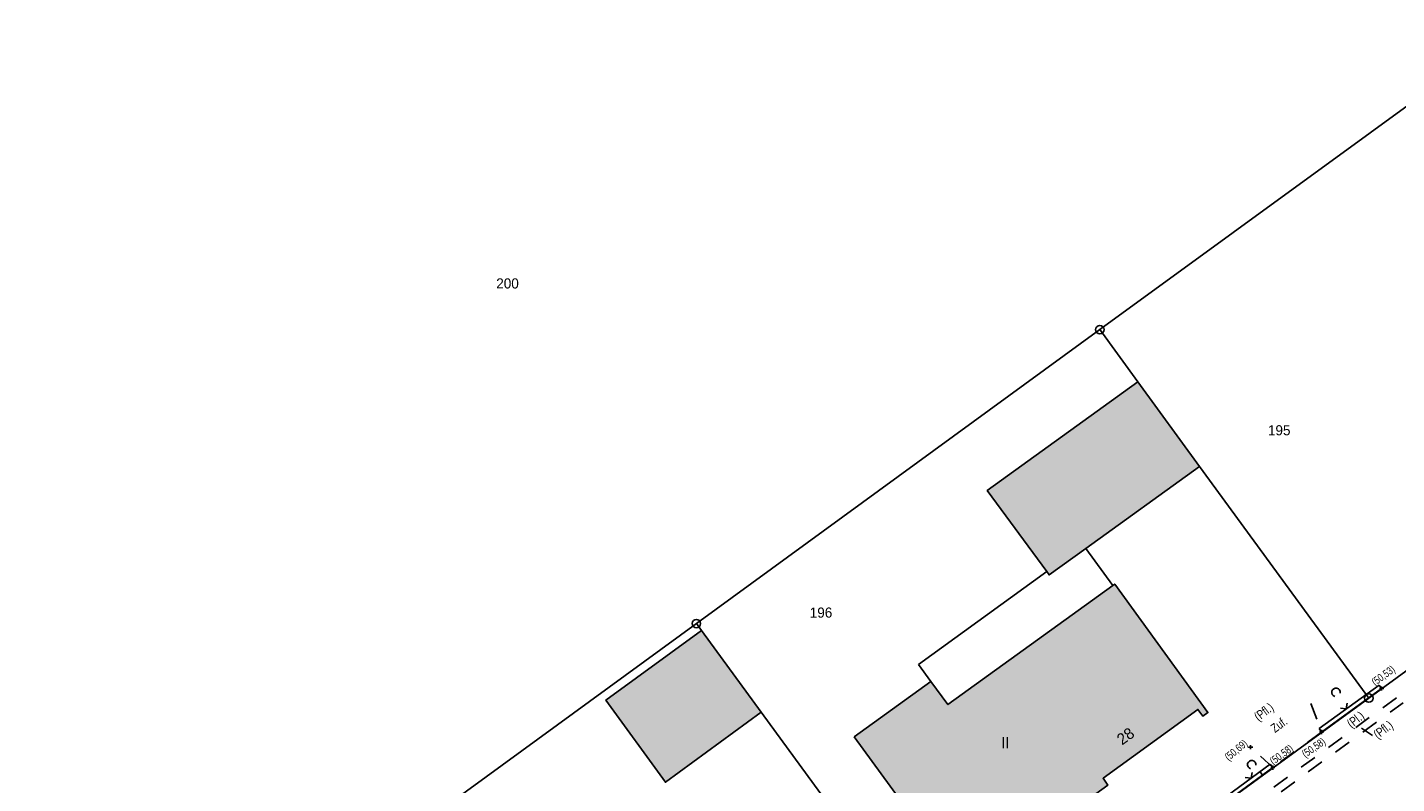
# Model space of a CAD drawing. Extents: x 2408905 to 2410405, y 5786105 to 5787663.
# Tile 32 of 43: x 2409926 to 2410008, y 5787012 to 5787057. Entities that reach past the tile are written whole.
import ezdxf

# ---------------------------------------------------------------- set-up
doc = ezdxf.new("R2010")
doc.units = 0
doc.linetypes.add('DASHED_70', pattern=[2, 1, -1])
for name, color, linetype in [('K100-FLST_GRENZEN', 40, 'Continuous'), ('K105-FLST_NUMMERN', 40, 'Continuous'), ('K125-GEB_LINIEN', 40, 'Continuous'), ('K125-GEB_LINIEN-FLAECHE', 2, 'Continuous'), ('K130-GEB_TEXTE', 40, 'Continuous'), ('STRKAT-TEXTE', 7, 'Continuous'), ('TOP-HOEHENI', 7, 'Continuous'), ('TOP-LINIEN', 7, 'Continuous'), ('TOP-SYMBOLE', 7, 'Continuous'), ('TOP-TEXTE', 7, 'Continuous')]:
    doc.layers.add(name, color=color, linetype=linetype)
doc.styles.add('SIMPLEX', font='CONTINUOUS')

# ---------------------------------------------------------------- blocks, each defined once
blk = doc.blocks.new('GRENZSTEIN')
at = {"color": 7, "linetype": 'Continuous'}
blk.add_circle((0, 0), 0.75, dxfattribs=at)
blk = doc.blocks.new('168')
at = {"color": 74, "linetype": 'Continuous'}
blk.add_arc((0, 0.001), 1, 318.61027, 221.38965, dxfattribs=at)
blk = doc.blocks.new('1783')
at = {"layer": 'TOP-SYMBOLE', "color": 93}
blk.add_polyline3d([(-1, 1, 0), (0, 0, 0), (1, 1, 0)], dxfattribs=at)
blk = doc.blocks.new('247')
at = {"layer": 'TOP-HOEHENI', "color": 30}
for points in [[(-0.375, 0, 0), (0.375, 0, 0)], [(0, -0.375, 0), (0, 0.375, 0)]]:
    blk.add_polyline3d(points, dxfattribs=at)

msp = doc.modelspace()

# ---------------------------------------------------------------- hatches: boundary and pattern name
at = {"layer": 'K125-GEB_LINIEN-FLAECHE'}
for color, points in [(33, [(2409995.92, 5787030.742), (2409992.256, 5787035.761), (2409983.329, 5787029.304), (2409986.858, 5787024.5), (2409987, 5787024.306), (2409989.171, 5787025.873)]), (32, [(2409975.432, 5787014.697), (2409982.004, 5787005.703), (2409990.486, 5787011.847), (2409990.192, 5787012.251), (2409995.819, 5787016.326), (2409996.112, 5787015.921), (2409996.411, 5787016.138), (2409990.884, 5787023.762), (2409990.779, 5787023.686), (2409980.993, 5787016.615), (2409979.99, 5787017.985)]), (33, [(2409969.919, 5787016.174), (2409966.38, 5787021.017), (2409960.72, 5787016.883), (2409964.252, 5787012.011)])]:
    msp.add_hatch(color=color, dxfattribs=at).paths.add_polyline_path(points)

# ---------------------------------------------------------------- linework, layer by layer
at = {"layer": 'K100-FLST_GRENZEN', "color": 7}
for points in [[(2409882.018, 5787002.328, 0), (2409896.797, 5786999.839, 0), (2409928.717, 5787003.789, 0), (2409934.467, 5787004.501, 0), (2409936.486, 5787004.751, 0), (2409939.794, 5787002.52, 0), (2409944.208, 5787005.482, 0), (2409966.084, 5787021.421, 0), (2409990.003, 5787038.848, 0), (2410013.927, 5787056.278, 0), (2410037.759, 5787073.642, 0), (2410026.295, 5787089.236, 0), (2410032.442, 5787093.708, 0), (2410025.658, 5787103.732, 0), (2409991.49, 5787094.011, 0), (2409977.716, 5787090.092, 0), (2409969.732, 5787087.821, 0), (2409874.792, 5787060.81, 0), (2409881.881, 5787003.434, 0), (2409882.018, 5787002.328, 0)], [(2410005.95, 5787017.003, 0), (2410029.844, 5787034.424, 0), (2410020.611, 5787047.101, 0), (2410013.927, 5787056.278, 0), (2409990.003, 5787038.848, 0), (2409992.256, 5787035.761, 0), (2409995.92, 5787030.742, 0), (2410005.95, 5787017.003, 0)], [(2409982.05, 5786999.576, 0), (2410005.95, 5787017.003, 0), (2409995.92, 5787030.742, 0), (2409992.256, 5787035.761, 0), (2409990.003, 5787038.848, 0), (2409966.084, 5787021.421, 0), (2409966.38, 5787021.017, 0), (2409969.919, 5787016.174, 0), (2409982.05, 5786999.576, 0)], [(2409944.208, 5787005.482, 0), (2409968.137, 5786989.432, 0), (2409982.05, 5786999.576, 0), (2409969.919, 5787016.174, 0), (2409966.38, 5787021.017, 0), (2409966.084, 5787021.421, 0), (2409944.208, 5787005.482, 0)]]:
    msp.add_polyline3d(points, close=True, dxfattribs=at)
msp.add_polyline3d([(2410064.629, 5787059.169, 0), (2410054.063, 5787051.465, 0), (2410053.767, 5787051.868, 0), (2410029.844, 5787034.424, 0), (2410005.95, 5787017.003, 0), (2409982.05, 5786999.576, 0), (2409968.137, 5786989.432, 0), (2409963.953, 5786986.382, 0), (2409964.381, 5786986.08, 0), (2409953.698, 5786978.197, 0), (2409949.664, 5786975.221, 0), (2409932.378, 5786962.465, 0), (2409915.09, 5786949.708, 0), (2409896.994, 5786936.355, 0), (2409878.896, 5786923, 0), (2409859.993, 5786909.051, 0), (2409859.189, 5786908.457, 0), (2409837.872, 5786892.728, 0), (2409825.403, 5786883.527, 0), (2409810.118, 5786872.25, 0), (2409797.001, 5786862.569, 0), (2409795.238, 5786859.581, 0), (2409792.645, 5786855.189, 0), (2409765.264, 5786808.718, 0)], dxfattribs=at)
at = {"layer": 'K125-GEB_LINIEN', "color": 32}
for points in [[(2409995.92, 5787030.742, 0), (2409992.256, 5787035.761, 0), (2409983.329, 5787029.304, 0), (2409986.858, 5787024.5, 0), (2409987, 5787024.306, 0), (2409989.171, 5787025.873, 0), (2409995.92, 5787030.742, 0)], [(2409975.432, 5787014.697, 0), (2409982.004, 5787005.703, 0), (2409990.486, 5787011.847, 0), (2409990.192, 5787012.251, 0), (2409995.819, 5787016.326, 0), (2409996.112, 5787015.921, 0), (2409996.411, 5787016.138, 0), (2409990.884, 5787023.762, 0), (2409990.779, 5787023.686, 0), (2409980.993, 5787016.615, 0), (2409979.99, 5787017.985, 0), (2409975.432, 5787014.697, 0)], [(2409969.919, 5787016.174, 0), (2409966.38, 5787021.017, 0), (2409960.72, 5787016.883, 0), (2409964.252, 5787012.011, 0), (2409969.919, 5787016.174, 0)]]:
    msp.add_polyline3d(points, dxfattribs=at)
at = {"layer": 'K125-GEB_LINIEN', "color": 40}
msp.add_polyline3d([(2409979.252, 5787018.992, 0), (2409979.99, 5787017.985, 0), (2409980.993, 5787016.615, 0), (2409990.779, 5787023.686, 0), (2409989.171, 5787025.873, 0), (2409987, 5787024.306, 0), (2409986.858, 5787024.5, 0), (2409979.252, 5787018.992, 0)], close=True, dxfattribs=at)
at = {"layer": 'TOP-LINIEN', "color": 93}
for p, q in [((2410003.001, 5787015.189), (2410006.564, 5787017.774)), ((2410006.564, 5787017.774), (2410006.711, 5787017.572)), ((2410006.711, 5787017.572), (2410003.148, 5787014.987)), ((2410006.711, 5787017.572), (2410006.711, 5787017.572)), ((2410003.148, 5787014.987), (2410003.001, 5787015.189)), ((2409988.96, 5787004.939), (2410000.11, 5787013.079)), ((2410000.257, 5787012.877), (2409989.107, 5787004.737)), ((2410000.11, 5787013.079), (2410000.257, 5787012.877)), ((2410000.257, 5787012.877), (2410000.257, 5787012.877)), ((2409999.501, 5787012.635), (2409999.649, 5787012.433))]:
    msp.add_line(p, q, dxfattribs=at)
at = {"layer": 'TOP-LINIEN', "color": 132, "linetype": 'DASHED_70'}
for p, q in [((2410007.598, 5787017.02, 50.481), (2409989.235, 5787003.642, 50.503)), ((2409989.434, 5787003.201, 50.496), (2410007.992, 5787016.727, 50.474)), ((2410002.509, 5787016.679, 50.702), (2410003.148, 5787014.987, 50.584)), ((2410003.148, 5787014.987, 50.584), (2410000.257, 5787012.877, 50.58)), ((2410000.257, 5787012.877, 50.58), (2409998.943, 5787014.09, 50.691))]:
    msp.add_line(p, q, dxfattribs=at)
at = {"layer": 'TOP-LINIEN', "color": 135}
for p, q in [((2410003.148, 5787014.987, 50.584), (2410006.711, 5787017.572, 50.525)), ((2409989.107, 5787004.737, 50.558), (2410000.257, 5787012.877, 50.584))]:
    msp.add_line(p, q, dxfattribs=at)
at = {"layer": 'TOP-TEXTE', "color": 220}
msp.add_polyline3d([(2410006.173, 5787014.775, 0), (2410005.516, 5787015.213, 0)], dxfattribs=at)

# ---------------------------------------------------------------- block references
at = {"layer": 'K100-FLST_GRENZEN', "xscale": 0.333, "yscale": 0.333}
for p in [(2409990.003, 5787038.848), (2409966.084, 5787021.421), (2410005.95, 5787017.003)]:
    msp.add_blockref('GRENZSTEIN', p, dxfattribs=at)
at = {"layer": 'TOP-HOEHENI', "xscale": 0.333, "yscale": 0.333}
for p in [(2410006.711, 5787017.572, 50.525), (2410003.148, 5787014.987, 50.584), (2409998.943, 5787014.09, 50.691), (2410000.257, 5787012.877, 50.58)]:
    msp.add_blockref('247', p, dxfattribs=at)
at = {"layer": 'TOP-SYMBOLE', "xscale": 0.25, "yscale": 0.25}
for name, p, rotation in [('168', (2410004.004, 5787017.342), 31.99999999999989), ('1783', (2410004.612, 5787016.358), 35.961), ('168', (2409999.011, 5787013.055), 31.99999999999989), ('1783', (2409998.972, 5787012.248), 36.131)]:
    msp.add_blockref(name, p, dxfattribs=dict(at, rotation=rotation))

# ---------------------------------------------------------------- texts
at = {"layer": 'K105-FLST_NUMMERN', "color": 7, "linetype": 'Continuous', "style": 'SIMPLEX'}
for s, p in [('200', (2409954.22, 5787041.289, 50.009)), ('195', (2409999.969, 5787032.583, 50.009)), ('196', (2409972.806, 5787021.772, 50.009))]:
    msp.add_text(s, height=0.6, dxfattribs=at).set_placement(p)
at = {"layer": 'K130-GEB_TEXTE', "color": 7, "linetype": 'Continuous', "style": 'SIMPLEX'}
msp.add_text('28', height=0.666, rotation=35.905, dxfattribs=at).set_placement((2409991.322, 5787014.187))
msp.add_text('II', height=0.666, dxfattribs=at).set_placement((2409984.155, 5787014.025))
at = {"layer": 'STRKAT-TEXTE', "color": 7, "linetype": 'Continuous', "style": 'SIMPLEX', "width": 0.8}
for s, rotation, p in [('(Pfl.)', 37.131, (2409999.407, 5787015.608)), ('(Pl.)', 38, (2410004.916, 5787015.198)), ('(Pfl.)', 37.131, (2410006.48, 5787014.555))]:
    msp.add_text(s, height=0.533, rotation=rotation, dxfattribs=at).set_placement(p)
at = {"layer": 'TOP-HOEHENI', "color": 251, "linetype": 'Continuous', "lineweight": 9, "style": 'SIMPLEX', "width": 0.8}
for s, rotation, p in [('(50,53)', 36, (2410006.319, 5787017.712)), ('(50,69)', 40, (2409997.638, 5787013.255)), ('(50,58)', 35, (2410002.183, 5787013.445)), ('(50,58)', 36, (2410000.283, 5787013.021))]:
    msp.add_text(s, height=0.45, rotation=rotation, dxfattribs=at).set_placement(p)
at = {"layer": 'TOP-TEXTE', "color": 220, "linetype": 'Continuous', "style": 'SIMPLEX', "width": 0.8}
msp.add_text('Zuf.', height=0.533, rotation=36, dxfattribs=at).set_placement((2410000.386, 5787014.921))

doc.saveas('drawing.dxf')
